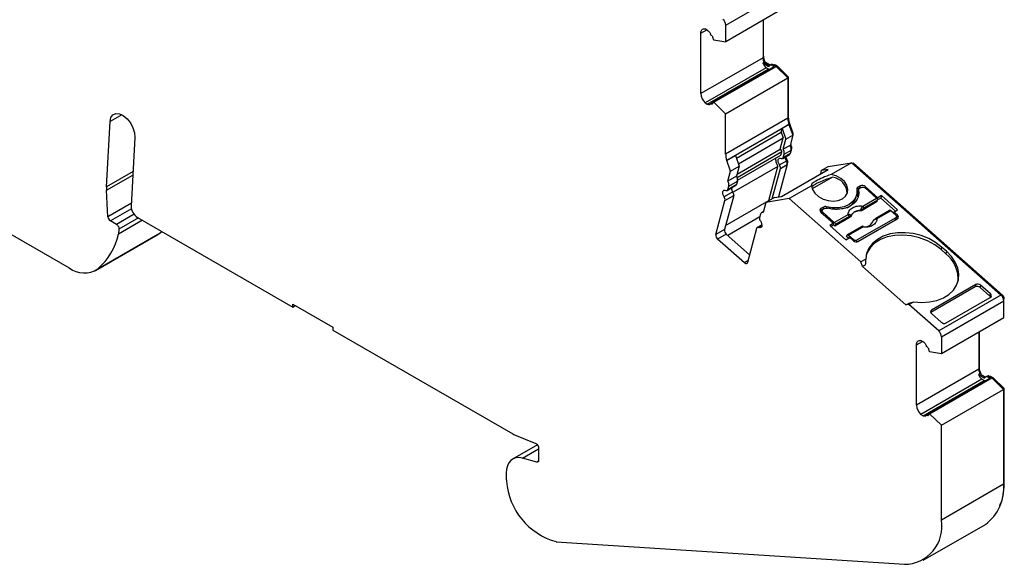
# Model space of a CAD drawing. Header units: millimetres. Extents: x 13 to 546, y 13 to 419.
# Tile 8 of 11: x 461 to 517, y 312 to 343. Entities that reach past the tile are written whole.
import ezdxf

# ---------------------------------------------------------------- set-up
doc = ezdxf.new("R2010")
doc.units = ezdxf.units.MM
doc.header["$LTSCALE"] = 2

msp = doc.modelspace()

# ---------------------------------------------------------------- linework, layer by layer
for p, q in [((500.781, 342.906), (504.316, 344.947)), ((504.316, 343.996), (500.781, 341.955)), ((500.781, 341.955), (500.781, 342.906)), ((502.902, 343.179), (502.902, 341.057)), ((502.938, 341.159), (502.938, 343.2)), ((499.367, 342.444), (499.703, 342.638)), ((499.367, 339.016), (499.367, 342.444)), ((499.736, 342.619), (499.611, 342.692)), ((500.016, 342.294), (499.964, 342.324)), ((500.07, 342.1), (500.112, 342.075)), ((500.112, 342.075), (500.781, 341.955)), ((442.305, 341.341), (463.491, 329.11)), ((502.902, 341.138), (502.938, 341.159)), ((502.902, 341.057), (499.367, 339.016)), ((500.07, 338.548), (503.535, 340.549)), ((500.112, 338.524), (503.648, 340.565)), ((502.961, 340.798), (502.89, 340.757)), ((502.89, 340.757), (503.201, 340.578)), ((502.961, 340.798), (503.271, 340.619)), ((503.031, 340.798), (502.996, 340.778)), ((503.324, 340.629), (503.031, 340.798)), ((503.201, 340.578), (503.271, 340.619)), ((503.37, 340.664), (503.299, 340.623)), ((503.499, 340.651), (503.429, 340.61)), ((503.429, 340.61), (503.535, 340.549)), ((503.499, 340.651), (503.605, 340.589)), ((503.526, 340.638), (503.523, 340.637)), ((503.57, 340.61), (503.605, 340.63)), ((503.711, 340.569), (503.605, 340.63)), ((503.605, 340.589), (503.648, 340.565)), ((503.648, 340.565), (504.315, 339.914)), ((503.692, 340.522), (503.742, 340.551)), ((503.742, 340.551), (503.711, 340.569)), ((504.351, 339.958), (503.742, 340.551)), ((503.076, 340.487), (499.611, 338.486)), ((499.736, 338.414), (503.201, 340.414)), ((503.201, 340.414), (503.076, 340.487)), ((500.78, 337.873), (504.315, 339.914)), ((504.3, 339.929), (504.351, 339.958)), ((504.315, 339.914), (504.315, 337.625)), ((504.351, 337.727), (504.351, 339.958)), ((499.611, 338.486), (499.736, 338.414)), ((500.062, 338.52), (499.926, 338.441)), ((499.964, 338.446), (500.057, 338.5)), ((499.964, 338.446), (500.016, 338.416)), ((500.112, 338.524), (500.07, 338.548)), ((500.78, 337.873), (500.112, 338.524)), ((466.481, 337.817), (465.817, 337.434)), ((500.78, 335.584), (500.78, 337.873)), ((465.618, 333.726), (465.817, 337.434)), ((504.315, 337.625), (500.78, 335.584)), ((504.377, 337.257), (500.841, 335.216)), ((504.376, 337.255), (503.987, 337.03)), ((504.315, 337.707), (504.351, 337.727)), ((504.408, 337.355), (504.357, 337.325)), ((504.358, 337.322), (504.407, 337.35)), ((504.376, 337.255), (504.377, 337.257)), ((504.376, 337.255), (504.59, 336.65)), ((504.407, 337.35), (504.408, 337.355)), ((504.62, 336.746), (504.407, 337.35)), ((501.386, 335.357), (503.933, 336.827)), ((503.933, 336.827), (503.987, 337.03)), ((503.933, 336.827), (504.05, 336.494)), ((503.987, 337.03), (504.201, 336.426)), ((504.201, 336.426), (504.59, 336.65)), ((504.59, 336.65), (504.436, 336.077)), ((504.567, 336.715), (504.62, 336.746)), ((504.605, 336.688), (504.62, 336.746)), ((467.229, 336.521), (467.019, 332.62)), ((501.504, 335.024), (504.05, 336.494)), ((503.878, 335.851), (504.05, 336.494)), ((504.047, 335.852), (504.201, 336.426)), ((504.436, 336.077), (504.047, 335.852)), ((504.455, 336.149), (504.461, 336.152)), ((501.426, 334.435), (503.878, 335.851)), ((503.969, 335.7), (501.436, 334.237)), ((503.918, 335.509), (503.969, 335.7)), ((504.018, 335.336), (504.407, 335.56)), ((504.443, 335.613), (504.054, 335.388)), ((504.054, 335.388), (504.105, 335.578)), ((504.105, 335.578), (504.494, 335.803)), ((504.494, 335.803), (504.443, 335.613)), ((504.475, 335.731), (504.481, 335.734)), ((504.481, 335.734), (504.532, 335.925)), ((504.499, 335.905), (504.532, 335.925)), ((500.841, 335.214), (501.336, 335.5)), ((500.841, 335.216), (500.841, 335.214)), ((501.054, 334.609), (500.841, 335.214)), ((501.336, 335.5), (501.549, 334.895)), ((501.461, 334.091), (503.918, 335.509)), ((504.276, 334.986), (503.783, 333.15)), ((504.227, 335.184), (503.838, 334.96)), ((503.887, 334.762), (504.276, 334.986)), ((504.289, 335.207), (504.233, 335.175)), ((504.272, 335.085), (504.313, 335.108)), ((504.291, 335.024), (504.313, 335.108)), ((506.601, 334.867), (507.93, 335.092)), ((507.93, 335.092), (506.769, 334.422)), ((507.93, 335.092), (516.412, 327.571)), ((508.048, 335.058), (507.981, 335.047)), ((508, 335.03), (508.048, 335.058)), ((516.5, 327.564), (508.048, 335.058)), ((467.125, 334.596), (465.618, 333.726)), ((500.901, 334.036), (501.054, 334.609)), ((501.054, 334.609), (501.549, 334.895)), ((503.75, 334.883), (501.198, 333.41)), ((501.549, 334.895), (501.396, 334.322)), ((503.23, 332.942), (503.75, 334.883)), ((503.423, 333.033), (503.887, 334.762)), ((503.954, 333.178), (506.605, 334.709)), ((506.212, 334.643), (506.161, 334.453)), ((506.212, 334.643), (506.601, 334.867)), ((506.605, 334.709), (506.212, 334.643)), ((465.618, 333.525), (467.114, 334.389)), ((501.396, 334.322), (500.901, 334.036)), ((501.403, 333.857), (500.908, 333.572)), ((500.959, 333.762), (501.454, 334.048)), ((501.454, 334.048), (501.403, 333.857)), ((506.843, 334.26), (505.7, 333.601)), ((465.698, 332.015), (465.618, 333.525)), ((501.187, 333.429), (500.692, 333.143)), ((500.871, 333.519), (501.366, 333.805)), ((500.908, 333.572), (500.959, 333.762)), ((505.662, 333.783), (504.395, 333.051)), ((508.28, 333.694), (508.244, 333.558)), ((508.385, 333.64), (508.244, 333.558)), ((508.422, 333.776), (508.28, 333.694)), ((508.288, 333.379), (508.325, 333.515)), ((508.291, 333.143), (508.288, 333.379)), ((508.327, 333.56), (508.29, 333.423)), ((508.49, 333.69), (508.384, 333.629)), ((508.422, 333.776), (508.385, 333.64)), ((508.7, 333.737), (508.682, 333.671)), ((509.353, 333.08), (508.698, 333.661)), ((509.42, 333.098), (508.7, 333.737)), ((467.028, 332.783), (465.698, 332.015)), ((500.22, 331.004), (500.74, 332.945)), ((501.235, 333.231), (500.715, 331.29)), ((500.74, 332.945), (501.235, 333.231)), ((500.778, 331.527), (503.23, 332.942)), ((503.065, 332.826), (502.912, 332.253)), ((503.56, 333.112), (503.065, 332.826)), ((504.395, 333.051), (503.065, 332.826)), ((503.56, 333.112), (503.954, 333.178)), ((503.787, 333.164), (503.793, 333.167)), ((508.458, 329.448), (504.395, 333.051)), ((508.174, 333.093), (508.211, 333.23)), ((509.391, 332.877), (508.525, 332.378)), ((508.566, 332.626), (509.353, 333.08)), ((509.404, 332.958), (508.617, 332.503)), ((509.391, 332.877), (509.404, 332.958)), ((509.397, 333.012), (509.42, 333.098)), ((509.595, 333.084), (509.404, 332.974)), ((509.632, 333.221), (509.42, 333.098)), ((509.632, 333.221), (509.595, 333.084)), ((509.595, 333.084), (510.432, 332.342)), ((510.548, 332.409), (509.632, 333.221)), ((467.033, 332.47), (465.839, 331.78)), ((502.757, 332.167), (502.706, 331.977)), ((502.927, 332.312), (502.812, 332.246)), ((506.158, 332.354), (506.146, 332.346)), ((506.194, 332.49), (506.158, 332.354)), ((506.299, 332.435), (506.158, 332.354)), ((506.19, 332.288), (506.91, 331.649)), ((506.336, 332.572), (506.194, 332.49)), ((506.255, 332.373), (506.224, 332.257)), ((506.277, 332.21), (506.294, 332.273)), ((506.294, 332.273), (506.949, 331.692)), ((506.404, 332.486), (506.298, 332.425)), ((506.336, 332.572), (506.299, 332.435)), ((506.507, 332.588), (506.486, 332.51)), ((508.423, 332.366), (508.42, 332.353)), ((508.525, 332.378), (508.536, 332.434)), ((510.093, 332.382), (509.305, 331.927)), ((510.161, 332.364), (509.374, 331.909)), ((510.44, 332.116), (510.161, 332.364)), ((510.336, 332.286), (510.319, 332.223)), ((510.336, 332.286), (510.548, 332.409)), ((510.544, 332.101), (510.336, 332.286)), ((466.185, 331.581), (465.839, 331.78)), ((467.182, 332.157), (466.185, 331.581)), ((467.654, 331.82), (466.296, 331.036)), ((467.425, 331.953), (466.325, 331.318)), ((467.372, 331.983), (476.199, 326.888)), ((502.716, 332.014), (500.894, 330.962)), ((506.91, 331.649), (506.697, 331.527)), ((506.91, 331.649), (506.873, 331.513)), ((506.949, 331.692), (507.736, 332.147)), ((507.852, 331.989), (506.986, 331.49)), ((507.787, 332.024), (507, 331.57)), ((507.852, 331.989), (507.859, 332.044)), ((507.908, 332.057), (507.91, 332.07)), ((510.436, 331.964), (508.244, 330.699)), ((510.4, 331.828), (508.262, 330.594)), ((508.312, 330.613), (510.539, 331.899)), ((509.111, 331.693), (509.128, 331.725)), ((509.133, 331.737), (509.121, 331.702)), ((509.128, 331.725), (509.144, 331.756)), ((509.128, 331.725), (509.133, 331.737)), ((509.197, 331.825), (509.204, 331.842)), ((510.4, 331.828), (510.436, 331.964)), ((510.442, 331.88), (510.479, 332.016)), ((510.507, 331.965), (510.473, 331.995)), ((510.507, 331.965), (510.544, 332.101)), ((465.128, 329.057), (468.663, 331.098)), ((466.325, 331.318), (466.296, 331.036)), ((468.526, 331.003), (468.663, 331.098)), ((468.663, 331.098), (468.76, 331.182)), ((500.715, 331.29), (500.22, 331.004)), ((502.538, 331.351), (502.018, 329.41)), ((502.834, 331.553), (502.575, 331.403)), ((502.654, 331.403), (502.832, 331.506)), ((506.697, 331.527), (507.613, 330.715)), ((506.873, 331.513), (506.776, 331.457)), ((506.986, 331.49), (506.89, 331.575)), ((507, 331.57), (506.986, 331.49)), ((508.476, 331.448), (507.688, 330.994)), ((507.757, 330.976), (508.544, 331.43)), ((464.99, 328.962), (468.526, 331.003)), ((500.815, 331.032), (500.32, 330.747)), ((501.845, 329.394), (500.32, 330.747)), ((500.815, 331.032), (502.139, 329.859)), ((507.613, 330.715), (507.825, 330.837)), ((507.646, 330.905), (507.672, 330.974)), ((507.763, 330.801), (507.646, 330.905)), ((507.757, 330.976), (508.036, 330.728)), ((507.825, 330.837), (508.034, 330.652)), ((508.036, 330.728), (508.019, 330.666)), ((508.208, 330.562), (508.244, 330.699)), ((513.047, 330.296), (513.01, 330.16)), ((513.283, 329.918), (513.01, 330.16)), ((513.32, 330.054), (513.047, 330.296)), ((513.32, 330.054), (513.283, 329.918)), ((502.045, 329.51), (501.845, 329.394)), ((508.737, 329.608), (508.458, 329.448)), ((508.558, 329.19), (508.458, 329.448)), ((508.71, 329.277), (508.558, 329.19)), ((511.017, 327.01), (508.558, 329.19)), ((514.959, 328.035), (512.425, 326.572)), ((514.983, 328.165), (512.474, 326.716)), ((514.983, 328.165), (514.959, 328.035)), ((515.262, 328.125), (515.237, 327.996)), ((515.237, 327.996), (515.79, 327.506)), ((515.814, 327.636), (515.262, 328.125)), ((511.191, 327.025), (511.469, 327.186)), ((516.412, 327.571), (512.877, 325.53)), ((513.034, 325.203), (516.57, 327.244)), ((513.299, 325.984), (515.809, 327.433)), ((515.79, 327.506), (515.814, 327.636)), ((516.449, 327.534), (516.5, 327.564)), ((516.56, 327.32), (516.605, 327.346)), ((516.57, 326.292), (516.57, 327.244)), ((476.199, 327.051), (478.461, 325.745)), ((476.199, 326.888), (476.199, 327.051)), ((476.199, 326.888), (476.34, 326.969)), ((511.017, 327.01), (511.169, 327.097)), ((511.191, 327.025), (511.017, 327.01)), ((512.877, 325.53), (511.191, 327.025)), ((512.425, 326.572), (512.474, 326.716)), ((512.469, 326.513), (513.021, 326.023)), ((513.034, 324.251), (516.57, 326.292)), ((516.57, 326.432), (516.605, 326.452)), ((478.461, 325.745), (478.461, 325.581)), ((478.461, 325.581), (488.688, 319.678)), ((515.155, 325.476), (515.155, 323.353)), ((515.191, 323.455), (515.191, 325.496)), ((511.62, 324.74), (511.956, 324.935)), ((511.989, 324.916), (511.864, 324.988)), ((513.034, 325.203), (513.034, 324.251)), ((511.62, 321.312), (511.62, 324.74)), ((512.269, 324.59), (512.217, 324.62)), ((512.323, 324.396), (512.365, 324.371)), ((512.365, 324.371), (513.034, 324.251)), ((515.155, 323.353), (511.62, 321.312)), ((515.155, 323.434), (515.191, 323.455)), ((515.329, 322.783), (511.864, 320.783)), ((511.989, 320.71), (515.454, 322.711)), ((512.323, 320.845), (515.788, 322.845)), ((512.365, 320.82), (515.901, 322.861)), ((515.214, 323.094), (515.143, 323.053)), ((515.143, 323.053), (515.454, 322.874)), ((515.214, 323.094), (515.524, 322.915)), ((515.284, 323.094), (515.249, 323.074)), ((515.454, 322.711), (515.329, 322.783)), ((515.454, 322.874), (515.524, 322.915)), ((515.623, 322.96), (515.552, 322.919)), ((515.752, 322.947), (515.682, 322.906)), ((515.682, 322.906), (515.788, 322.845)), ((515.752, 322.947), (515.858, 322.886)), ((515.779, 322.934), (515.776, 322.933)), ((515.823, 322.906), (515.858, 322.926)), ((515.964, 322.865), (515.858, 322.926)), ((515.858, 322.886), (515.901, 322.861)), ((515.901, 322.861), (516.568, 322.211)), ((515.945, 322.818), (515.995, 322.847)), ((515.995, 322.847), (515.964, 322.865)), ((516.604, 322.254), (515.995, 322.847)), ((513.033, 320.17), (516.568, 322.211)), ((516.553, 322.225), (516.604, 322.254)), ((516.568, 322.211), (516.568, 316.828)), ((516.604, 316.93), (516.604, 322.254)), ((511.864, 320.783), (511.989, 320.71)), ((512.315, 320.816), (512.179, 320.737)), ((512.217, 320.743), (512.31, 320.796)), ((512.217, 320.743), (512.269, 320.713)), ((512.365, 320.82), (512.323, 320.845)), ((513.033, 320.17), (512.365, 320.82)), ((513.033, 314.787), (513.033, 320.17)), ((488.793, 319.626), (489.994, 319.141)), ((490.088, 319.063), (488.681, 318.251)), ((489.237, 318.301), (490.156, 318.831)), ((490.156, 318.886), (490.156, 318.18)), ((490.051, 318.083), (489.237, 318.301)), ((490.15, 318.139), (490.051, 318.083)), ((488.318, 317.448), (488.318, 317.203)), ((516.568, 316.828), (513.033, 314.787)), ((516.568, 316.909), (516.604, 316.93)), ((511.997, 312.499), (515.532, 314.54)), ((491.153, 313.556), (510.931, 312.269))]:
    msp.add_line(p, q)
at = {"flags": 128}
for points in [[(499.367, 342.444), (499.371, 342.506), (499.384, 342.56), (499.405, 342.607), (499.434, 342.645), (499.47, 342.673), (499.512, 342.69), (499.56, 342.697), (499.611, 342.692)], [(503.271, 340.619), (503.281, 340.614), (503.285, 340.612)], [(465.817, 337.434), (465.865, 337.656), (465.977, 337.812), (466.143, 337.885), (466.346, 337.87), (466.566, 337.768), (466.782, 337.588), (466.973, 337.349), (467.119, 337.073), (467.208, 336.788), (467.229, 336.521)], [(503.838, 334.96), (503.796, 335.036), (503.769, 335.115), (503.759, 335.191), (503.766, 335.257), (503.79, 335.308), (503.829, 335.339), (503.88, 335.349), (503.939, 335.335)], [(505.662, 333.783), (505.716, 333.563), (505.849, 333.353), (506.053, 333.169), (506.308, 333.027), (506.596, 332.939), (506.891, 332.912), (507.171, 332.947), (507.411, 333.042), (507.592, 333.19), (507.699, 333.378), (507.724, 333.59), (507.664, 333.81), (507.524, 334.019), (507.317, 334.2), (507.058, 334.338), (506.769, 334.422)], [(500.692, 333.143), (500.65, 333.219), (500.622, 333.298), (500.612, 333.374), (500.619, 333.44), (500.643, 333.491), (500.683, 333.523), (500.734, 333.532), (500.792, 333.519)], [(508.222, 333.579), (508.23, 333.324), (508.156, 333.086), (508.005, 332.877), (507.786, 332.709), (507.511, 332.591), (507.193, 332.53), (506.853, 332.529), (506.507, 332.588)], [(508.244, 333.558), (508.228, 333.547), (508.227, 333.547)], [(508.435, 333.659), (508.415, 333.653), (508.385, 333.64)], [(502.754, 331.779), (502.796, 331.703), (502.824, 331.624), (502.834, 331.548), (502.827, 331.482), (502.803, 331.431), (502.764, 331.4), (502.712, 331.39), (502.654, 331.403)], [(509.204, 331.842), (509.202, 331.844), (509.201, 331.846), (509.2, 331.846), (509.2, 331.846), (509.202, 331.845), (509.204, 331.843), (509.207, 331.84), (509.21, 331.837)], [(513.047, 330.296), (512.703, 330.558), (512.311, 330.777), (511.885, 330.946), (511.437, 331.059), (510.983, 331.113), (510.537, 331.107), (510.115, 331.039), (509.73, 330.913), (509.394, 330.733), (509.119, 330.504), (508.914, 330.234), (508.785, 329.932), (508.737, 329.608)], [(513.01, 330.16), (512.65, 330.432), (512.238, 330.657), (511.789, 330.827), (511.319, 330.936), (510.845, 330.98), (510.385, 330.958), (509.953, 330.869), (509.567, 330.718), (509.239, 330.51), (508.982, 330.251), (508.804, 329.953), (508.764, 329.847)], [(511.469, 327.186), (511.922, 327.151), (512.362, 327.177), (512.773, 327.264), (513.144, 327.408), (513.461, 327.604), (513.715, 327.847), (513.896, 328.128), (514, 328.438), (514.021, 328.767), (513.961, 329.104), (513.821, 329.438), (513.604, 329.759), (513.32, 330.054)], [(502.018, 329.41), (502.008, 329.386), (501.994, 329.367), (501.975, 329.354), (501.952, 329.349), (501.927, 329.35), (501.9, 329.358), (501.872, 329.373), (501.845, 329.394)], [(511.62, 324.74), (511.624, 324.802), (511.637, 324.857), (511.658, 324.903), (511.687, 324.941), (511.723, 324.969), (511.765, 324.987), (511.813, 324.993), (511.864, 324.988)], [(515.524, 322.915), (515.534, 322.91), (515.538, 322.909)], [(489.237, 318.301), (489.046, 318.332), (488.869, 318.321), (488.71, 318.267), (488.574, 318.172), (488.464, 318.039), (488.383, 317.87), (488.334, 317.672), (488.318, 317.448)]]:
    msp.add_lwpolyline(points, dxfattribs=at)
for centre, radius, start, end in [((500.311, 342.882), 0.47, 2.9347, 48.3716), ((503.655, 341.083), 0.832, 203.0943, 225.8345), ((503.571, 341.072), 0.669, 181.3045, 204.1768), ((503.228, 340.611), 0.0431, 230.0435, 326.0162), ((503.357, 340.524), 0.112, 50.0443, 146.0165), ((503.423, 340.545), 0.13, 54.2157, 114.4744), ((500.149, 339.055), 0.783, 182.9171, 226.6167), ((505.551, 337.642), 1.236, 180.78, 198.1587), ((504.119, 335.866), 0.38, 350.3874, 33.6017), ((502.016, 335.601), 1.236, 180.7801, 198.1585), ((503.731, 335.642), 0.38, 350.3874, 33.6017), ((504.364, 335.63), 0.0816, 301.9371, 347.854), ((503.628, 334.804), 0.262, 350.8911, 36.605), ((503.977, 335.405), 0.0791, 241.1611, 347.7499), ((504.601, 335.443), 0.455, 184.0686, 214.681), ((504.017, 335.028), 0.262, 350.8911, 36.605), ((500.584, 333.825), 0.38, 350.3871, 33.602), ((501.323, 333.874), 0.0816, 301.9388, 347.8533), ((501.079, 334.111), 0.38, 350.3872, 33.6018), ((506.737, 333.319), 0.948, 1.2672, 83.5862), ((467.504, 333.628), 1.889, 177.0141, 183.1153), ((500.83, 333.588), 0.0791, 241.1612, 347.7501), ((501.561, 333.688), 0.455, 184.0686, 214.681), ((500.976, 333.273), 0.262, 350.8911, 36.6051), ((508.329, 333.597), 0.109, 116.8365, 189.8997), ((508.531, 333.547), 0.254, 48.3722, 115.4614), ((500.481, 332.987), 0.262, 350.8911, 36.6051), ((507.308, 333.363), 0.907, 293.9341, 342.6981), ((467.78, 332.625), 0.761, 180.4191, 237.5877), ((502.87, 332.145), 0.115, 69.106, 168.7479), ((506.254, 332.387), 0.119, 120.1509, 237.1263), ((506.389, 332.277), 0.182, 102.6913, 119.4739), ((506.442, 332.365), 0.232, 73.7343, 117.0781), ((508.362, 331.879), 0.491, 82.8492, 157.1454), ((507.888, 331.758), 0.937, 46.2002, 50.3948), ((508.469, 332.513), 0.149, 356.1348, 49.2767), ((466.007, 332.041), 0.31, 184.8352, 237.2443), ((502.965, 331.935), 0.262, 170.8911, 216.605), ((507.639, 332.034), 0.149, 356.1348, 49.2767), ((507.763, 332.105), 0.114, 327.5839, 11.6967), ((508.678, 331.94), 0.503, 263.3695, 331.7436), ((509.325, 331.895), 0.0381, 120.9428, 161.0694), ((509.327, 331.87), 0.0613, 39.8078, 110.1953), ((510.479, 332.002), 0.119, 300.1509, 57.1263), ((501, 331.253), 0.288, 172.497, 229.9143), ((502.616, 331.334), 0.0791, 61.1612, 167.7502), ((508.497, 331.391), 0.0613, 39.8078, 110.1953), ((462.691, 331.83), 3.692, 311.3039, 347.574), ((500.505, 330.967), 0.288, 172.497, 229.9143), ((508.203, 330.842), 0.254, 228.372, 295.4616), ((512.203, 328.513), 1.772, 352.608, 52.4155), ((464.347, 330.246), 1.422, 232.9847, 303.2905), ((516.1, 327.219), 0.47, 2.9347, 48.3716), ((512.564, 325.178), 0.47, 2.9347, 48.3716), ((515.824, 323.368), 0.669, 181.3045, 204.1764), ((515.908, 323.38), 0.832, 203.0941, 225.8342), ((515.481, 322.907), 0.0431, 230.0434, 326.0162), ((515.61, 322.82), 0.112, 50.0443, 146.0165), ((515.676, 322.842), 0.13, 54.2157, 114.4744), ((512.402, 321.352), 0.783, 182.9171, 226.6165), ((489.11, 320.403), 0.839, 239.8498, 247.8279), ((490.144, 317.206), 1.827, 180.1071, 186.5483), ((492.19, 317.286), 3.871, 184.2651, 254.4575), ((514.045, 316.592), 2.534, 305.9438, 5.3439), ((510.911, 314.422), 2.153, 270.5172, 9.7587)]:
    msp.add_arc(centre, radius, start, end)
for centre, major_axis, ratio, start_param, end_param in [((506.835, 334.207), (1.188, 0.404), 0.178952, 1.565825, 3.247958), ((506.781, 334.003), (1.188, 0.404), 0.178952, 1.457396, 2.717825), ((510.914, 328.026), (-1.02, 3.397), 0.576641, 0.922381, 1.027774), ((515.095, 327.914), (0.194, -0.051), 0.70794, 0.949878, 2.520675), ((515.12, 328.043), (0.194, -0.051), 0.70794, 0.949878, 2.520674), ((511.187, 327.784), (2.845, 0.854), 0.220187, 4.639904, 4.745296), ((515.648, 327.424), (0.194, -0.051), 0.70794, 0.533241, 0.949878), ((515.672, 327.554), (0.194, -0.051), 0.70794, 5.662267, 7.233064), ((512.611, 326.595), (0.194, -0.051), 0.70794, 2.520675, 4.091471), ((513.163, 326.105), (0.194, -0.051), 0.70794, 4.091471, 5.662267)]:
    msp.add_ellipse(centre, major_axis=major_axis, ratio=ratio, start_param=start_param, end_param=end_param)
for points, knots in [([(499.736, 342.619), (499.749, 342.611), (499.775, 342.594), (499.813, 342.559), (499.854, 342.512), (499.896, 342.449), (499.916, 342.398), (499.926, 342.373)], [0, 0, 0, 0, 0.167102, 0.331946, 0.500386, 0.749443, 1, 1, 1, 1]), ([(500.016, 342.294), (500.024, 342.272), (500.042, 342.229), (500.06, 342.163), (500.067, 342.121), (500.07, 342.1)], [0, 0, 0, 0, 0.334506, 0.665494, 1, 1, 1, 1]), ([(503.031, 340.798), (503.021, 340.818), (503.002, 340.859), (502.979, 340.921), (502.958, 340.992), (502.941, 341.074), (502.939, 341.13), (502.938, 341.159)], [0, 0, 0, 0, 0.166418, 0.332427, 0.500143, 0.749348, 1, 1, 1, 1]), ([(503.605, 340.63), (503.595, 340.635), (503.574, 340.645), (503.546, 340.647), (503.532, 340.64), (503.526, 340.637)], [0, 0, 0, 0, 0.35424, 0.708481, 1, 1, 1, 1]), ([(503.26, 340.39), (503.26, 340.39), (503.241, 340.391), (503.221, 340.403), (503.201, 340.414)], [0, 0, 0, 0, 0.02095, 1, 1, 1, 1]), ([(499.926, 338.441), (499.92, 338.431), (499.907, 338.412), (499.88, 338.394), (499.843, 338.384), (499.795, 338.385), (499.756, 338.404), (499.736, 338.414)], [0, 0, 0, 0, 0.167102, 0.331946, 0.500386, 0.749443, 1, 1, 1, 1]), ([(500.07, 338.548), (500.067, 338.531), (500.06, 338.496), (500.042, 338.452), (500.024, 338.428), (500.016, 338.416)], [0, 0, 0, 0, 0.334506, 0.665494, 1, 1, 1, 1]), ([(504.408, 337.355), (504.399, 337.387), (504.382, 337.452), (504.364, 337.546), (504.353, 337.639), (504.351, 337.698), (504.351, 337.727)], [0, 0, 0, 0, 0.251186, 0.5, 0.748814, 1, 1, 1, 1]), ([(504.532, 335.925), (504.54, 335.955), (504.538, 335.995), (504.512, 336.077), (504.49, 336.119), (504.461, 336.152)], [0, 0, 0, 0, 0.5, 0.5, 1, 1, 1, 1]), ([(503.969, 335.7), (503.975, 335.724), (503.967, 335.761), (503.93, 335.823), (503.902, 335.846), (503.878, 335.851)], [0, 0, 0, 0, 0.5, 0.5, 1, 1, 1, 1]), ([(503.625, 335.34), (503.621, 335.317), (503.612, 335.257), (503.631, 335.142), (503.675, 335.008), (503.725, 334.925), (503.75, 334.883)], [0, 0, 0, 0, 0.179825, 0.453217, 0.726608, 1, 1, 1, 1]), ([(504.194, 335.437), (504.195, 335.43), (504.2, 335.388), (504.23, 335.307), (504.27, 335.24), (504.289, 335.207)], [0, 0, 0, 0, 0.104676, 0.552338, 1, 1, 1, 1]), ([(508.325, 333.515), (508.329, 333.486), (508.337, 333.427), (508.338, 333.341), (508.33, 333.257), (508.313, 333.174), (508.287, 333.093), (508.228, 332.964), (508.108, 332.797), (507.881, 332.626), (507.599, 332.503), (507.309, 332.447), (507.042, 332.436), (506.806, 332.453), (506.65, 332.486), (506.571, 332.503)], [0, 0, 0, 0, 0.042112, 0.083729, 0.125101, 0.166484, 0.208132, 0.250294, 0.375098, 0.50009, 0.624895, 0.749887, 0.833557, 0.916248, 1, 1, 1, 1]), ([(508.288, 333.379), (508.287, 333.39), (508.285, 333.405), (508.29, 333.419), (508.291, 333.423)], [0, 0, 0, 0, 0.743705, 1, 1, 1, 1]), ([(508.384, 333.629), (508.373, 333.622), (508.353, 333.608), (508.333, 333.58), (508.322, 333.549), (508.324, 333.527), (508.325, 333.515)], [0, 0, 0, 0, 0.2492334, 0.4999587, 0.7492415, 1, 1, 1, 1]), ([(508.49, 333.69), (508.517, 333.706), (508.556, 333.712), (508.633, 333.701), (508.671, 333.684), (508.698, 333.661)], [0, 0, 0, 0, 0.5, 0.5, 1, 1, 1, 1]), ([(509.404, 332.958), (509.407, 332.976), (509.403, 332.999), (509.385, 333.044), (509.37, 333.065), (509.353, 333.08)], [0, 0, 0, 0, 0.5, 0.5, 1, 1, 1, 1]), ([(506.294, 332.273), (506.267, 332.297), (506.252, 332.327), (506.253, 332.383), (506.27, 332.409), (506.298, 332.425)], [0, 0, 0, 0, 0.5, 0.5, 1, 1, 1, 1]), ([(507.736, 332.147), (507.737, 332.165), (507.739, 332.202), (507.752, 332.256), (507.772, 332.308), (507.808, 332.377), (507.873, 332.457), (507.982, 332.536), (508.113, 332.595), (508.259, 332.629), (508.412, 332.641), (508.514, 332.631), (508.566, 332.626)], [0, 0, 0, 0, 0.06027, 0.120056, 0.179893, 0.240314, 0.370015, 0.500128, 0.629829, 0.759943, 0.879871, 1, 1, 1, 1]), ([(508.42, 332.353), (508.395, 332.353), (508.345, 332.352), (508.274, 332.343), (508.207, 332.327), (508.143, 332.304), (508.08, 332.273), (508.02, 332.231), (507.969, 332.179), (507.929, 332.121), (507.915, 332.079), (507.908, 332.057)], [0, 0, 0, 0, 0.101069, 0.200103, 0.298615, 0.398141, 0.500173, 0.626627, 0.756016, 0.877292, 1, 1, 1, 1]), ([(508.525, 332.378), (508.515, 332.373), (508.495, 332.363), (508.459, 332.354), (508.433, 332.354), (508.42, 332.353)], [0, 0, 0, 0, 0.3357194, 0.6642806, 1, 1, 1, 1]), ([(508.423, 332.366), (508.43, 332.376), (508.443, 332.395), (508.46, 332.426), (508.474, 332.454), (508.482, 332.472), (508.485, 332.48)], [0, 0, 0, 0, 0.306881, 0.575882, 0.806979, 1, 1, 1, 1]), ([(508.536, 332.434), (508.523, 332.423), (508.49, 332.395), (508.448, 332.377), (508.423, 332.366)], [0, 0, 0, 0, 0.389276, 1, 1, 1, 1]), ([(508.485, 332.48), (508.49, 332.492), (508.502, 332.521), (508.523, 332.56), (508.544, 332.597), (508.558, 332.616), (508.566, 332.626)], [0, 0, 0, 0, 0.220475, 0.499075, 0.748119, 1, 1, 1, 1]), ([(508.617, 332.503), (508.602, 332.494), (508.575, 332.476), (508.549, 332.448), (508.536, 332.434)], [0, 0, 0, 0, 0.521485, 1, 1, 1, 1]), ([(510.161, 332.364), (510.152, 332.37), (510.135, 332.383), (510.11, 332.389), (510.098, 332.383), (510.093, 332.381)], [0, 0, 0, 0, 0.3540585, 0.708117, 1, 1, 1, 1]), ([(506.949, 331.692), (506.965, 331.677), (506.98, 331.656), (506.999, 331.611), (507.003, 331.588), (507, 331.57)], [0, 0, 0, 0, 0.5, 0.5, 1, 1, 1, 1]), ([(507.859, 332.044), (507.853, 332.044), (507.84, 332.046), (507.815, 332.039), (507.797, 332.029), (507.787, 332.024)], [0, 0, 0, 0, 0.317222, 0.645084, 1, 1, 1, 1]), ([(507.908, 332.057), (507.904, 332.048), (507.898, 332.03), (507.879, 332.007), (507.861, 331.995), (507.852, 331.989)], [0, 0, 0, 0, 0.335719, 0.664281, 1, 1, 1, 1]), ([(507.91, 332.07), (507.907, 332.066), (507.902, 332.059), (507.888, 332.052), (507.874, 332.047), (507.864, 332.045), (507.859, 332.044)], [0, 0, 0, 0, 0.332097, 0.61117, 0.833934, 1, 1, 1, 1]), ([(509.374, 331.909), (509.372, 331.891), (509.37, 331.853), (509.357, 331.8), (509.338, 331.748), (509.301, 331.679), (509.236, 331.599), (509.128, 331.52), (508.997, 331.461), (508.851, 331.427), (508.698, 331.415), (508.595, 331.425), (508.544, 331.43)], [0, 0, 0, 0, 0.06027, 0.120056, 0.179893, 0.240314, 0.370015, 0.500128, 0.629829, 0.759943, 0.879871, 1, 1, 1, 1]), ([(509.133, 331.737), (509.138, 331.75), (509.147, 331.775), (509.167, 331.804), (509.186, 331.826), (509.199, 331.837), (509.204, 331.842)], [0, 0, 0, 0, 0.332097, 0.61117, 0.833934, 1, 1, 1, 1]), ([(509.204, 331.842), (509.213, 331.85), (509.231, 331.867), (509.26, 331.89), (509.279, 331.901), (509.289, 331.907)], [0, 0, 0, 0, 0.3172218, 0.6450837, 1, 1, 1, 1]), ([(510.439, 331.88), (510.438, 331.873), (510.433, 331.851), (510.413, 331.837), (510.4, 331.828)], [0, 0, 0, 0, 0.362165, 1, 1, 1, 1]), ([(510.44, 332.116), (510.467, 332.092), (510.482, 332.062), (510.48, 332.006), (510.464, 331.98), (510.436, 331.964)], [0, 0, 0, 0, 0.5, 0.5, 1, 1, 1, 1]), ([(510.551, 331.903), (510.551, 331.906), (510.546, 331.928), (510.525, 331.948), (510.507, 331.965)], [0, 0, 0, 0, 0.144298, 1, 1, 1, 1]), ([(466.185, 331.581), (466.224, 331.558), (466.264, 331.515), (466.317, 331.416), (466.33, 331.361), (466.325, 331.318)], [0, 0, 0, 0, 0.5, 0.5, 1, 1, 1, 1]), ([(508.596, 331.484), (508.579, 331.483), (508.538, 331.481), (508.498, 331.46), (508.475, 331.448)], [0, 0, 0, 0, 0.425345, 1, 1, 1, 1]), ([(507.672, 330.974), (507.678, 330.989), (507.69, 330.998), (507.721, 330.999), (507.74, 330.991), (507.757, 330.976)], [0, 0, 0, 0, 0.5, 0.5, 1, 1, 1, 1]), ([(508.036, 330.728), (508.045, 330.721), (508.064, 330.706), (508.101, 330.69), (508.145, 330.68), (508.198, 330.678), (508.229, 330.692), (508.244, 330.699)], [0, 0, 0, 0, 0.168224, 0.3311335, 0.500763, 0.7495865, 1, 1, 1, 1]), ([(516.605, 327.346), (516.605, 327.381), (516.594, 327.423), (516.557, 327.501), (516.53, 327.537), (516.5, 327.564)], [0, 0, 0, 0, 0.5, 0.5, 1, 1, 1, 1]), ([(511.989, 324.916), (512.002, 324.907), (512.028, 324.891), (512.066, 324.856), (512.107, 324.808), (512.149, 324.745), (512.169, 324.695), (512.179, 324.669)], [0, 0, 0, 0, 0.167102, 0.331946, 0.500386, 0.749443, 1, 1, 1, 1]), ([(512.269, 324.59), (512.277, 324.568), (512.295, 324.525), (512.313, 324.459), (512.32, 324.417), (512.323, 324.396)], [0, 0, 0, 0, 0.334506, 0.665494, 1, 1, 1, 1]), ([(515.284, 323.094), (515.274, 323.115), (515.255, 323.155), (515.232, 323.217), (515.211, 323.289), (515.194, 323.37), (515.192, 323.426), (515.191, 323.455)], [0, 0, 0, 0, 0.166418, 0.332427, 0.500143, 0.749348, 1, 1, 1, 1]), ([(515.513, 322.686), (515.513, 322.686), (515.494, 322.687), (515.474, 322.699), (515.454, 322.711)], [0, 0, 0, 0, 0.020939, 1, 1, 1, 1]), ([(515.858, 322.926), (515.848, 322.931), (515.827, 322.941), (515.799, 322.943), (515.785, 322.937), (515.779, 322.934)], [0, 0, 0, 0, 0.35424, 0.708481, 1, 1, 1, 1]), ([(512.179, 320.737), (512.173, 320.728), (512.16, 320.709), (512.133, 320.69), (512.097, 320.68), (512.048, 320.681), (512.009, 320.701), (511.989, 320.71)], [0, 0, 0, 0, 0.167102, 0.331946, 0.500386, 0.749443, 1, 1, 1, 1]), ([(512.323, 320.845), (512.32, 320.827), (512.313, 320.792), (512.295, 320.748), (512.277, 320.724), (512.269, 320.713)], [0, 0, 0, 0, 0.334506, 0.665494, 1, 1, 1, 1]), ([(489.994, 319.141), (490.004, 319.136), (490.024, 319.127), (490.054, 319.103), (490.082, 319.073), (490.107, 319.039), (490.129, 319.001), (490.144, 318.961), (490.154, 318.922), (490.155, 318.898), (490.156, 318.886)], [0, 0, 0, 0, 0.127624, 0.2495, 0.371756, 0.500465, 0.623898, 0.750214, 0.874378, 1, 1, 1, 1]), ([(490.156, 318.18), (490.155, 318.168), (490.154, 318.145), (490.144, 318.117), (490.125, 318.093), (490.095, 318.076), (490.066, 318.08), (490.051, 318.083)], [0, 0, 0, 0, 0.167528, 0.331641, 0.500533, 0.749499, 1, 1, 1, 1]), ([(516.348, 315.596), (516.388, 315.687), (516.49, 315.92), (516.581, 316.367), (516.596, 316.742), (516.604, 316.93)], [0, 0, 0, 0, 0.241787, 0.620893, 1, 1, 1, 1])]:
    msp.add_open_spline(points, degree=3, knots=knots)
for points in [[(499.964, 342.324), (499.948, 342.333), (499.933, 342.353), (499.926, 342.373)], [(499.926, 338.441), (499.933, 338.453), (499.948, 338.455), (499.964, 338.446)], [(504.313, 335.108), (504.32, 335.135), (504.311, 335.175), (504.289, 335.207)], [(506.404, 332.486), (506.447, 332.511), (506.511, 332.518), (506.571, 332.503)], [(507.875, 332.128), (507.84, 332.154), (507.789, 332.158), (507.736, 332.147)], [(507.91, 332.07), (507.911, 332.088), (507.9, 332.108), (507.875, 332.128)], [(509.133, 331.737), (509.147, 331.775), (509.173, 331.81), (509.21, 331.837)], [(509.21, 331.837), (509.261, 331.874), (509.321, 331.898), (509.374, 331.909)], [(508.544, 331.43), (508.571, 331.465), (508.592, 331.488), (508.6, 331.485)], [(512.217, 324.62), (512.201, 324.629), (512.186, 324.649), (512.179, 324.669)], [(512.179, 320.737), (512.186, 320.749), (512.201, 320.752), (512.217, 320.743)]]:
    msp.add_open_spline(points, degree=3)

doc.saveas('drawing.dxf')
